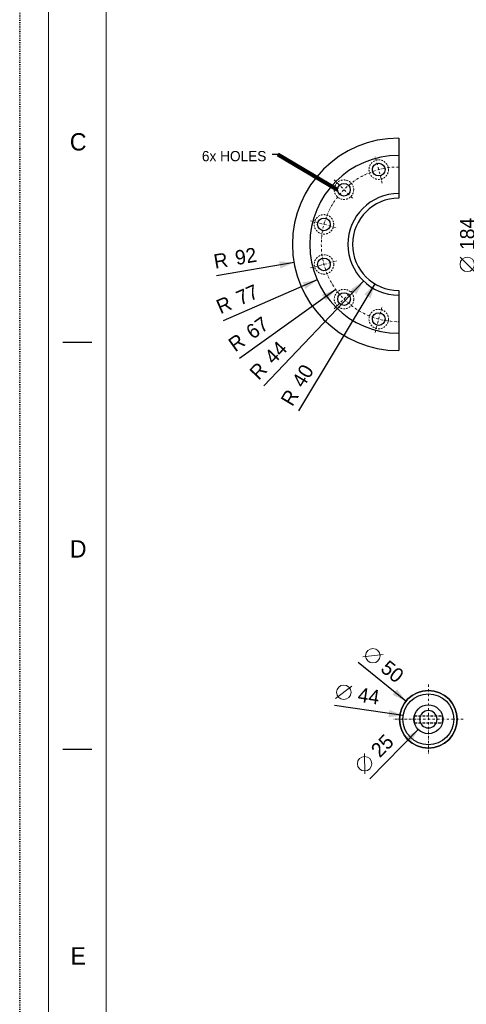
# Model space of a CAD drawing. Header units: millimetres. Extents: x -141576 to -137371, y -691119 to -688149.
# Tile 7 of 26: x -141576 to -141189, y -689855 to -689002. Entities that reach past the tile are written whole.
import ezdxf
from ezdxf.enums import TextEntityAlignment as Align

# ---------------------------------------------------------------- set-up
doc = ezdxf.new("R2010")
doc.units = ezdxf.units.MM
doc.header["$MEASUREMENT"] = 0
for name, pattern in [('DGN Style 1', [1.483529, 0, -1.483529]), ('DGN Style 2', [2.472549, 1.483529, -0.989019]), ('DGN Style 3', [3.461568, 2.472549, -0.989019]), ('DGN Style 4', [3.956078, 1.978039, -0.989019, 0, -0.989019]), ('DGN Style 5', [1.730784, 0.741765, -0.989019])]:
    doc.linetypes.add(name, pattern=pattern)
doc.layers.add('Center Line', color=1, linetype='DGN Style 4', lineweight=0)
doc.layers.add('Hidden', color=7, linetype='DGN Style 2', lineweight=0)
doc.styles.add('Style-ENGINEERING', font='ENGINEERING.shx')
doc.styles.add('Style-ENGINEERING_0', font='ENGINEERING.shx')
doc.dimstyles.new('MetricMM', dxfattribs={"dimtxt": 3, "dimasz": 3, "dimexe": 1.5, "dimexo": 1.5, "dimgap": 1.5, "dimtad": 1, "dimdec": 0, "dimzin": 7, "dimtxsty": 'Style-ENGINEERING_0', "dimcen": 0.09, "dimclrd": 1, "dimclre": 1, "dimclrt": 7, "dimadec": 0, "dimazin": 3, "dimtfac": 1, "dimtdec": 0, "dimtofl": 0, "dimtmove": 0, "dimatfit": 3, "dimfxl": 1, "dimtzin": 7, "dimlwd": -1, "dimlwe": 0, "dimarcsym": 0})

# ---------------------------------------------------------------- blocks, each defined once
blk = doc.blocks.new('*U3')
for p, q in [((-408.05, 70.53), (-413.05, 70.53)), ((-408.05, 0.03), (-413.05, 0.03))]:
    blk.add_line(p, q)
at = {"color": 7, "linetype": 'Continuous', "lineweight": 0, "flags": 128}
blk.add_lwpolyline([(-415.55, 292.03), (415.45, 292.03), (415.45, -291.97), (-415.55, -291.97), (-415.55, 292.03)], close=True, dxfattribs=at)
at = {"color": 7, "linetype": 'Continuous', "lineweight": 13, "flags": 128}
blk.add_lwpolyline([(-405.55, 282.03), (405.45, 282.03), (405.45, -281.97), (-405.55, -281.97), (-405.55, 282.03)], close=True, dxfattribs=at)
at = {"char_height": 3, "attachment_point": 5, "line_spacing_factor": 1.2, "style": 'Style-ENGINEERING'}
for s, insert in [('C', (-410.42, 105.28)), ('D', (-410.42, 34.78)), ('E', (-410.42, -35.72))]:
    blk.add_mtext(s, dxfattribs=dict(at, insert=insert))
blk = doc.blocks.new('*D5')
at = {"color": 1, "linetype": 'Continuous', "transparency": 16777216}
blk.add_line((-1864.98, 421.8), (-1932.21, 410.14), dxfattribs=at)
at = {"color": 1, "linetype": 'Continuous', "lineweight": 0, "transparency": 16777216, "extrusion": (0, 0, -1)}
blk.add_solid([(1877.83, 422.74), (1864.98, 421.8), (1876.77, 416.58)], dxfattribs=at)
at = {"color": 7, "linetype": 'Continuous', "lineweight": 0, "transparency": 16777216, "style": 'Style-ENGINEERING'}
for s, p in [('R', (-1934.34, 422.46)), ('92', (-1915.87, 425.66))]:
    blk.add_text(s, height=12.5, rotation=9.8356, dxfattribs=at).set_placement(p, align=Align.MIDDLE_LEFT)
blk = doc.blocks.new('*D6')
at = {"color": 1, "linetype": 'Continuous', "transparency": 16777216}
blk.add_line((-1844.9, 406.7), (-1926.19, 371.2), dxfattribs=at)
at = {"color": 1, "linetype": 'Continuous', "lineweight": 0, "transparency": 16777216, "extrusion": (0, 0, -1)}
blk.add_solid([(1857.61, 404.56), (1844.9, 406.7), (1855.11, 398.83)], dxfattribs=at)
at = {"color": 7, "linetype": 'Continuous', "lineweight": 0, "transparency": 16777216, "style": 'Style-ENGINEERING'}
for s, p in [('77', (-1914.01, 390.16)), ('R', (-1931.19, 382.66))]:
    blk.add_text(s, height=12.5, rotation=23.59049, dxfattribs=at).set_placement(p, align=Align.MIDDLE_LEFT)
blk = doc.blocks.new('*D7')
at = {"color": 1, "linetype": 'Continuous', "transparency": 16777216}
blk.add_line((-1828.81, 398.51), (-1912.29, 338.75), dxfattribs=at)
at = {"color": 1, "linetype": 'Continuous', "lineweight": 0, "transparency": 16777216, "extrusion": (0, 0, -1)}
blk.add_solid([(1840.8, 393.77), (1828.81, 398.51), (1837.16, 388.69)], dxfattribs=at)
at = {"color": 7, "linetype": 'Continuous', "lineweight": 0, "transparency": 16777216, "style": 'Style-ENGINEERING'}
for s, p in [('67', (-1904.32, 359.83)), ('R', (-1919.56, 348.91))]:
    blk.add_text(s, height=12.5, rotation=35.59982, dxfattribs=at).set_placement(p, align=Align.MIDDLE_LEFT)
blk = doc.blocks.new('*D8')
at = {"color": 1, "linetype": 'Continuous', "transparency": 16777216}
blk.add_line((-1804.67, 405.64), (-1891.04, 314.91), dxfattribs=at)
at = {"color": 1, "linetype": 'Continuous', "lineweight": 0, "transparency": 16777216}
blk.add_solid([(-1815.55, 398.74), (-1804.67, 405.64), (-1811.03, 394.43)], dxfattribs=at)
at = {"color": 7, "linetype": 'Continuous', "lineweight": 0, "transparency": 16777216, "style": 'Style-ENGINEERING'}
for s, p in [('44', (-1887.17, 337.11)), ('R', (-1900.1, 323.53))]:
    blk.add_text(s, height=12.5, rotation=46.41193, dxfattribs=at).set_placement(p, align=Align.MIDDLE_LEFT)
blk = doc.blocks.new('*D9')
at = {"color": 1, "linetype": 'Continuous', "transparency": 16777216}
blk.add_line((-1794.95, 403.23), (-1861.13, 293.19), dxfattribs=at)
at = {"color": 1, "linetype": 'Continuous', "lineweight": 0, "transparency": 16777216}
blk.add_solid([(-1804.07, 394.13), (-1794.95, 403.23), (-1798.71, 390.91)], dxfattribs=at)
at = {"color": 7, "linetype": 'Continuous', "lineweight": 0, "transparency": 16777216, "style": 'Style-ENGINEERING'}
for s, p in [('40', (-1862.18, 315.7)), ('R', (-1871.84, 299.63))]:
    blk.add_text(s, height=12.5, rotation=58.9796, dxfattribs=at).set_placement(p, align=Align.MIDDLE_LEFT)
blk = doc.blocks.new('*D13')
at = {"color": 1, "linetype": 'Continuous', "lineweight": 0, "transparency": 16777216}
for p, q in [((-1657.86, 529.51), (-1706.19, 529.51)), ((-1657.86, 345.51), (-1706.19, 345.51))]:
    blk.add_line(p, q, dxfattribs=at)
at = {"color": 1, "linetype": 'Continuous', "transparency": 16777216}
blk.add_line((-1702.44, 529.51), (-1702.44, 345.51), dxfattribs=at)
at = {"color": 7, "linetype": 'Continuous', "lineweight": 0, "transparency": 16777216}
blk.add_line((-1708.69, 413.87), (-1721.19, 426.37), dxfattribs=at)
blk.add_circle((-1714.94, 420.12), 6.25, dxfattribs=at)
at = {"color": 1, "linetype": 'Continuous', "lineweight": 0, "transparency": 16777216, "extrusion": (0, 0, -1)}
blk.add_solid([(1705.57, 517.01), (1702.44, 529.51), (1699.32, 517.01)], dxfattribs=at)
at = {"color": 1, "linetype": 'Continuous', "lineweight": 0, "transparency": 16777216}
blk.add_solid([(-1699.32, 358.01), (-1702.44, 345.51), (-1705.57, 358.01)], dxfattribs=at)
at = {"layer": 'Defpoints', "color": 9, "transparency": 16777216}
for p in [(-1651.61, 529.51), (-1702.44, 437.51), (-1702.44, 345.51), (-1651.61, 345.51)]:
    blk.add_point(p, dxfattribs=at)
at = {"color": 7, "linetype": 'Continuous', "lineweight": 0, "transparency": 16777216, "style": 'Style-ENGINEERING'}
blk.add_text('184', height=12.5, rotation=90, dxfattribs=at).set_placement((-1714.94, 432.62), align=Align.MIDDLE_LEFT)
blk = doc.blocks.new('*D99')
at = {"color": 7, "linetype": 'Continuous', "lineweight": 0, "transparency": 16777216}
blk.add_line((-1805.49, 80.31), (-1787.91, 82.14), dxfattribs=at)
at = {"color": 1, "linetype": 'Continuous', "transparency": 16777216}
blk.add_line((-1768.05, 41.89), (-1809.43, 75.45), dxfattribs=at)
at = {"color": 7, "linetype": 'Continuous', "lineweight": 0, "transparency": 16777216}
blk.add_circle((-1796.7, 81.22), 6.25, dxfattribs=at)
at = {"color": 1, "linetype": 'Continuous', "lineweight": 0, "transparency": 16777216}
blk.add_solid([(-1775.79, 52.19), (-1768.05, 41.89), (-1779.72, 47.33)], dxfattribs=at)
at = {"color": 7, "linetype": 'Continuous', "lineweight": 0, "transparency": 16777216, "style": 'Style-ENGINEERING'}
blk.add_text('50', height=12.5, rotation=320.95191, dxfattribs=at).set_placement((-1786.99, 73.35), align=Align.MIDDLE_LEFT)
blk = doc.blocks.new('*D100')
at = {"color": 7, "linetype": 'Continuous', "lineweight": 0, "transparency": 16777216}
blk.add_line((-1828.95, 44.24), (-1814.77, 54.79), dxfattribs=at)
at = {"color": 1, "linetype": 'Continuous', "transparency": 16777216}
blk.add_line((-1770.4, 29.33), (-1829.86, 38.06), dxfattribs=at)
at = {"color": 7, "linetype": 'Continuous', "lineweight": 0, "transparency": 16777216}
blk.add_circle((-1821.86, 49.52), 6.25, dxfattribs=at)
at = {"color": 1, "linetype": 'Continuous', "lineweight": 0, "transparency": 16777216}
blk.add_solid([(-1782.31, 34.24), (-1770.4, 29.33), (-1783.22, 28.05)], dxfattribs=at)
at = {"color": 7, "linetype": 'Continuous', "lineweight": 0, "transparency": 16777216, "style": 'Style-ENGINEERING'}
blk.add_text('44', height=12.5, rotation=351.65075, dxfattribs=at).set_placement((-1809.5, 47.7), align=Align.MIDDLE_LEFT)
blk = doc.blocks.new('*D101')
at = {"color": 1, "linetype": 'Continuous', "transparency": 16777216}
blk.add_line((-1757.38, 17.21), (-1799.3, -25.55), dxfattribs=at)
at = {"color": 7, "linetype": 'Continuous', "lineweight": 0, "transparency": 16777216}
blk.add_line((-1803.76, -21.17), (-1803.94, -3.49), dxfattribs=at)
blk.add_circle((-1803.85, -12.33), 6.25, dxfattribs=at)
at = {"color": 1, "linetype": 'Continuous', "lineweight": 0, "transparency": 16777216}
blk.add_solid([(-1768.36, 10.47), (-1757.38, 17.21), (-1763.9, 6.1)], dxfattribs=at)
at = {"color": 7, "linetype": 'Continuous', "lineweight": 0, "transparency": 16777216, "style": 'Style-ENGINEERING'}
blk.add_text('25', height=12.5, rotation=45.57004, dxfattribs=at).set_placement((-1795.1, -3.41), align=Align.MIDDLE_LEFT)
blk = doc.blocks.new('*U2')
for p, q in [((-1774.34, 529.51), (-1774.34, 477.51)), ((-1878.9, 515.35), (-1883.9, 515.35)), ((-1774.34, 397.51), (-1774.34, 345.51))]:
    blk.add_line(p, q)
at = {"color": 7, "linetype": 'Continuous'}
for p, q in [((-1748.63, 38.64), (-1748.63, 38.64)), ((-1761.13, 26.14), (-1761.13, 26.14)), ((-1736.13, 26.14), (-1736.13, 26.14)), ((-1723.63, 26.14), (-1723.63, 26.14)), ((-1748.63, 13.64), (-1748.63, 13.64))]:
    blk.add_line(p, q, dxfattribs=at)
at = {"color": 7, "linetype": 'DGN Style 3'}
for p, q in [((-1760.77, 29.14), (-1736.5, 29.14)), ((-1760.78, 23.14), (-1736.49, 23.14))]:
    blk.add_line(p, q, dxfattribs=at)
at = {"color": 7, "linetype": 'DGN Style 1', "lineweight": 0, "flags": 128}
blk.add_lwpolyline([(-2102.52, 1484.97), (2102.48, 1484.97), (2102.48, -1485.03), (-2102.52, -1485.03), (-2102.52, 1484.97)], close=True, dxfattribs=at)
for centre in [(-1791.62, 502.25), (-1821.75, 484.84), (-1839.06, 454.8), (-1839.03, 420.12), (-1821.67, 390.1), (-1791.62, 372.79)]:
    blk.add_circle(centre, 5.5)
for radius in [92, 77, 44, 40]:
    blk.add_arc((-1774.34, 437.51), radius, 90, 270)
at = {"color": 7, "linetype": 'Continuous', "extrusion": (0, 0, -1)}
for radius in [25, 7.5]:
    blk.add_arc((1748.63, 26.14), radius, 0, 359.99999, dxfattribs=at)
at = {"color": 7, "linetype": 'Continuous'}
for radius in [25, 22, 12.5, 12.5]:
    blk.add_arc((-1748.63, 26.14), radius, 0, 359.99999, dxfattribs=at)
for points, knots in [([(-1760.77, 29.14), (-1760.77, 29.14), (-1760.77, 29.12), (-1760.79, 29.06), (-1760.79, 29.04), (-1760.8, 28.99), (-1760.8, 28.98), (-1760.81, 28.94), (-1760.82, 28.93), (-1760.84, 28.83), (-1760.86, 28.74), (-1760.89, 28.6), (-1760.89, 28.58), (-1760.9, 28.52), (-1760.91, 28.49), (-1760.93, 28.39), (-1760.94, 28.33), (-1760.97, 28.12), (-1761, 27.97), (-1761.03, 27.76), (-1761.03, 27.72), (-1761.04, 27.64), (-1761.05, 27.6), (-1761.06, 27.47), (-1761.08, 27.29), (-1761.09, 27.11), (-1761.1, 26.96), (-1761.11, 26.92), (-1761.11, 26.82), (-1761.12, 26.77), (-1761.13, 26.53), (-1761.13, 26.34), (-1761.13, 26.04), (-1761.13, 25.94), (-1761.13, 25.74), (-1761.12, 25.65), (-1761.11, 25.36), (-1761.1, 25.17), (-1761.07, 24.94), (-1761.07, 24.9), (-1761.06, 24.81), (-1761.06, 24.76), (-1761.04, 24.63), (-1761.02, 24.47), (-1761, 24.31), (-1760.98, 24.2), (-1760.97, 24.16), (-1760.96, 24.09), (-1760.96, 24.05), (-1760.93, 23.88), (-1760.9, 23.75), (-1760.87, 23.59), (-1760.86, 23.54), (-1760.84, 23.47), (-1760.84, 23.45), (-1760.83, 23.41), (-1760.83, 23.39), (-1760.8, 23.29), (-1760.79, 23.23), (-1760.78, 23.19), (-1760.78, 23.18), (-1760.77, 23.16), (-1760.77, 23.16), (-1760.77, 23.14), (-1760.77, 23.14), (-1760.77, 23.14), (-1760.77, 23.16), (-1760.79, 23.21), (-1760.79, 23.24), (-1760.8, 23.3), (-1760.82, 23.36), (-1760.84, 23.44), (-1760.85, 23.51), (-1760.86, 23.54), (-1760.87, 23.59), (-1760.87, 23.62), (-1760.9, 23.75), (-1760.93, 23.88), (-1760.96, 24.05), (-1760.96, 24.08), (-1760.97, 24.16), (-1760.98, 24.19), (-1761, 24.31), (-1761.01, 24.39), (-1761.04, 24.63), (-1761.06, 24.8), (-1761.08, 25.03), (-1761.09, 25.08), (-1761.09, 25.17), (-1761.1, 25.22), (-1761.11, 25.36), (-1761.12, 25.55), (-1761.13, 25.74), (-1761.13, 25.89), (-1761.13, 25.94), (-1761.13, 26.04), (-1761.13, 26.09), (-1761.13, 26.33), (-1761.13, 26.53), (-1761.11, 26.82), (-1761.11, 26.91), (-1761.09, 27.1), (-1761.09, 27.2), (-1761.06, 27.47), (-1761.04, 27.64), (-1761.01, 27.84), (-1761.01, 27.88), (-1761, 27.96), (-1760.99, 28), (-1760.97, 28.12), (-1760.95, 28.26), (-1760.93, 28.39), (-1760.91, 28.48), (-1760.9, 28.51), (-1760.89, 28.57), (-1760.89, 28.6), (-1760.86, 28.74), (-1760.84, 28.83), (-1760.81, 28.94), (-1760.8, 28.98), (-1760.79, 29.02), (-1760.79, 29.03), (-1760.79, 29.06), (-1760.78, 29.07), (-1760.77, 29.12), (-1760.77, 29.14), (-1760.77, 29.14)], [0, 0, 0, 0, 0.03125, 0.03125, 0.046875, 0.046875, 0.054687, 0.054687, 0.0625, 0.0625, 0.09375, 0.09375, 0.101563, 0.101563, 0.109375, 0.109375, 0.125, 0.125, 0.15625, 0.15625, 0.164063, 0.164063, 0.171875, 0.171875, 0.1875, 0.203125, 0.203125, 0.210938, 0.210938, 0.21875, 0.21875, 0.25, 0.25, 0.265625, 0.265625, 0.28125, 0.28125, 0.3125, 0.3125, 0.320313, 0.320313, 0.328125, 0.328125, 0.34375, 0.359375, 0.359375, 0.367188, 0.367188, 0.375, 0.375, 0.40625, 0.40625, 0.421875, 0.421875, 0.429688, 0.429688, 0.4375, 0.4375, 0.46875, 0.46875, 0.476563, 0.476563, 0.484375, 0.484375, 0.5, 0.5, 0.53125, 0.53125, 0.546875, 0.546875, 0.5625, 0.578125, 0.578125, 0.585938, 0.585938, 0.59375, 0.59375, 0.625, 0.625, 0.632813, 0.632813, 0.640625, 0.640625, 0.65625, 0.65625, 0.6875, 0.6875, 0.695313, 0.695313, 0.703125, 0.703125, 0.71875, 0.734375, 0.734375, 0.742188, 0.742188, 0.75, 0.75, 0.78125, 0.78125, 0.796875, 0.796875, 0.8125, 0.8125, 0.84375, 0.84375, 0.851563, 0.851563, 0.859375, 0.859375, 0.875, 0.890625, 0.890625, 0.898438, 0.898438, 0.90625, 0.90625, 0.9375, 0.9375, 0.953125, 0.953125, 0.960937, 0.960937, 0.96875, 0.96875, 1, 1, 1, 1]), ([(-1736.5, 29.14), (-1736.5, 29.14), (-1736.49, 29.12), (-1736.48, 29.06), (-1736.47, 29.04), (-1736.46, 28.99), (-1736.46, 28.98), (-1736.45, 28.94), (-1736.45, 28.93), (-1736.43, 28.83), (-1736.41, 28.74), (-1736.38, 28.6), (-1736.37, 28.58), (-1736.36, 28.52), (-1736.35, 28.49), (-1736.34, 28.39), (-1736.32, 28.33), (-1736.29, 28.12), (-1736.27, 27.97), (-1736.24, 27.76), (-1736.23, 27.72), (-1736.22, 27.64), (-1736.22, 27.6), (-1736.2, 27.47), (-1736.18, 27.29), (-1736.17, 27.11), (-1736.16, 26.96), (-1736.16, 26.92), (-1736.15, 26.82), (-1736.15, 26.77), (-1736.14, 26.53), (-1736.13, 26.34), (-1736.13, 26.04), (-1736.13, 25.94), (-1736.14, 25.74), (-1736.14, 25.65), (-1736.15, 25.36), (-1736.17, 25.17), (-1736.19, 24.94), (-1736.19, 24.9), (-1736.2, 24.81), (-1736.21, 24.76), (-1736.22, 24.63), (-1736.24, 24.47), (-1736.27, 24.31), (-1736.28, 24.2), (-1736.29, 24.16), (-1736.3, 24.09), (-1736.31, 24.05), (-1736.34, 23.88), (-1736.36, 23.75), (-1736.39, 23.59), (-1736.4, 23.54), (-1736.42, 23.47), (-1736.42, 23.45), (-1736.43, 23.41), (-1736.44, 23.39), (-1736.46, 23.29), (-1736.47, 23.23), (-1736.49, 23.19), (-1736.49, 23.18), (-1736.49, 23.16), (-1736.49, 23.16), (-1736.5, 23.14), (-1736.5, 23.14), (-1736.5, 23.14), (-1736.49, 23.16), (-1736.48, 23.21), (-1736.47, 23.24), (-1736.46, 23.3), (-1736.44, 23.36), (-1736.42, 23.44), (-1736.41, 23.51), (-1736.4, 23.54), (-1736.39, 23.59), (-1736.39, 23.62), (-1736.36, 23.75), (-1736.34, 23.88), (-1736.31, 24.05), (-1736.3, 24.08), (-1736.29, 24.16), (-1736.28, 24.19), (-1736.27, 24.31), (-1736.25, 24.39), (-1736.22, 24.63), (-1736.2, 24.8), (-1736.18, 25.03), (-1736.18, 25.08), (-1736.17, 25.17), (-1736.17, 25.22), (-1736.16, 25.36), (-1736.14, 25.55), (-1736.14, 25.74), (-1736.13, 25.89), (-1736.13, 25.94), (-1736.13, 26.04), (-1736.13, 26.09), (-1736.13, 26.33), (-1736.14, 26.53), (-1736.15, 26.82), (-1736.16, 26.91), (-1736.17, 27.1), (-1736.18, 27.2), (-1736.2, 27.47), (-1736.22, 27.64), (-1736.25, 27.84), (-1736.25, 27.88), (-1736.27, 27.96), (-1736.27, 28), (-1736.29, 28.12), (-1736.31, 28.26), (-1736.34, 28.39), (-1736.35, 28.48), (-1736.36, 28.51), (-1736.37, 28.57), (-1736.38, 28.6), (-1736.41, 28.74), (-1736.43, 28.83), (-1736.45, 28.94), (-1736.46, 28.98), (-1736.47, 29.02), (-1736.47, 29.03), (-1736.48, 29.06), (-1736.48, 29.07), (-1736.49, 29.12), (-1736.5, 29.14), (-1736.5, 29.14)], [0, 0, 0, 0, 0.03125, 0.03125, 0.046875, 0.046875, 0.054688, 0.054688, 0.0625, 0.0625, 0.09375, 0.09375, 0.101563, 0.101563, 0.109375, 0.109375, 0.125, 0.125, 0.15625, 0.15625, 0.164063, 0.164063, 0.171875, 0.171875, 0.1875, 0.203125, 0.203125, 0.210938, 0.210938, 0.21875, 0.21875, 0.25, 0.25, 0.265625, 0.265625, 0.28125, 0.28125, 0.3125, 0.3125, 0.320313, 0.320313, 0.328125, 0.328125, 0.34375, 0.359375, 0.359375, 0.367188, 0.367188, 0.375, 0.375, 0.40625, 0.40625, 0.421875, 0.421875, 0.429688, 0.429688, 0.4375, 0.4375, 0.46875, 0.46875, 0.476563, 0.476563, 0.484375, 0.484375, 0.5, 0.5, 0.53125, 0.53125, 0.546875, 0.546875, 0.5625, 0.578125, 0.578125, 0.585938, 0.585938, 0.59375, 0.59375, 0.625, 0.625, 0.632813, 0.632813, 0.640625, 0.640625, 0.65625, 0.65625, 0.6875, 0.6875, 0.695313, 0.695313, 0.703125, 0.703125, 0.71875, 0.734375, 0.734375, 0.742188, 0.742188, 0.75, 0.75, 0.78125, 0.78125, 0.796875, 0.796875, 0.8125, 0.8125, 0.84375, 0.84375, 0.851563, 0.851563, 0.859375, 0.859375, 0.875, 0.890625, 0.890625, 0.898438, 0.898438, 0.90625, 0.90625, 0.9375, 0.9375, 0.953125, 0.953125, 0.960938, 0.960938, 0.96875, 0.96875, 1, 1, 1, 1])]:
    blk.add_open_spline(points, degree=3, knots=knots, dxfattribs=at)
for p in [(-1748.63, 51.14), (-1773.63, 26.14), (-1761.13, 26.14), (-1736.13, 26.14), (-1748.63, 1.14)]:
    blk.add_point(p, dxfattribs=at)
at = {"layer": 'Center Line'}
for p, q in [((-1788.57, 490.64), (-1794.78, 513.82)), ((-1830.2, 493.37), (-1813.23, 476.4)), ((-1850.64, 457.96), (-1827.46, 451.75)), ((-1850.64, 417.07), (-1827.46, 423.28)), ((-1830.2, 381.65), (-1813.23, 398.62)), ((-1794.78, 361.2), (-1788.57, 384.39)), ((-1748.63, 56.14), (-1748.63, -3.86)), ((-1718.63, 26.14), (-1778.63, 26.14))]:
    blk.add_line(p, q, dxfattribs=at)
blk.add_arc((-1774.34, 437.51), 67, 90, 270, dxfattribs=at)
at = {"layer": 'Hidden'}
for centre in [(-1791.62, 502.25), (-1821.75, 484.84), (-1839.06, 454.8), (-1839.03, 420.12), (-1821.67, 390.1), (-1791.62, 372.79)]:
    blk.add_circle(centre, 8.44, dxfattribs=at)
at = {"xscale": 4.999999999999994, "yscale": 4.999999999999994, "zscale": 4.999999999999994}
blk.add_blockref('*U3', (0.21, -0.18), dxfattribs=at)
at = {"color": 7, "linetype": 'DGN Style 5', "lineweight": 0, "insert": (-1888.9, 513.88), "char_height": 8.841, "attachment_point": 6, "line_spacing_factor": 0.6, "style": 'Style-ENGINEERING'}
blk.add_mtext('6x HOLES', dxfattribs=at)
at = {"color": 1, "linetype": 'Continuous'}
dim = blk.add_linear_dim(base=(-1702.44, 345.51), p1=(-1651.61, 529.51), p2=(-1651.61, 345.51), angle=270, text='\\FSTANDARD;<>', dimstyle='MetricMM', override={"dimtxt": 12.5, "dimasz": 12.5, "dimexe": 3.75, "dimexo": 6.25, "dimgap": 6.25, "dimpost": '%%c<>'}, dxfattribs=at)
dim.commit()
dim.dimension.update_dxf_attribs({"geometry": '*D13', "text_midpoint": (-1702.44, 437.51)})
for center, mpoint, override, picture, middle in [((-1774.34, 437.51), (-1864.98, 421.8), {"dimtxt": 12.5, "dimasz": 12.5, "dimexe": 3.75, "dimexo": 6.25, "dimgap": 6.25, "dimse1": 1, "dimse2": 1}, '*D5', (-1912.89, 413.49)), ((-1774.34, 437.51), (-1844.9, 406.7), {"dimtxt": 12.5, "dimasz": 12.5, "dimexe": 3.75, "dimexo": 6.25, "dimgap": 6.25, "dimse1": 1, "dimse2": 1}, '*D6', (-1908.21, 379.05)), ((-1774.34, 437.51), (-1828.81, 398.51), {"dimtxt": 12.5, "dimasz": 12.5, "dimexe": 3.75, "dimexo": 6.25, "dimgap": 6.25, "dimse1": 1, "dimse2": 1}, '*D7', (-1896.46, 350.08)), ((-1774.34, 437.51), (-1804.67, 405.64), {"dimtxt": 12.5, "dimasz": 12.5, "dimexe": 3.75, "dimexo": 6.25, "dimgap": 6.25, "dimse1": 1, "dimse2": 1}, '*D8', (-1877.52, 329.11)), ((-1774.34, 437.51), (-1794.95, 403.23), {"dimtxt": 12.5, "dimasz": 12.5, "dimexe": 3.75, "dimexo": 6.25, "dimgap": 6.25, "dimse1": 1, "dimse2": 1}, '*D9', (-1851.02, 309.99)), ((-1748.63, 26.14), (-1768.05, 41.89), {"dimtxt": 12.5, "dimasz": 12.5, "dimexe": 3.75, "dimexo": 6.25, "dimgap": 6.25, "dimlfac": 2, "dimse1": 1, "dimse2": 1}, '*D99', (-1794.2, 63.1)), ((-1748.63, 26.14), (-1770.4, 29.33), {"dimtxt": 12.5, "dimasz": 12.5, "dimexe": 3.75, "dimexo": 6.25, "dimgap": 6.25, "dimlfac": 2, "dimse1": 1, "dimse2": 1}, '*D100', (-1810.46, 35.21)), ((-1748.63, 26.14), (-1757.38, 17.21), {"dimtxt": 12.5, "dimasz": 12.5, "dimexe": 3.75, "dimexo": 6.25, "dimgap": 6.25, "dimlfac": 2, "dimse1": 1, "dimse2": 1}, '*D101', (-1785.57, -11.54))]:
    dim = blk.add_radius_dim(center=center, mpoint=mpoint, text='\\FSTANDARD;<>', dimstyle='MetricMM', override=override, dxfattribs=at)
    dim.commit()
    dim.dimension.update_dxf_attribs({"geometry": picture, "text_midpoint": middle, "dimtype": 132})
blk.add_leader([(-1827.25, 484.84), (-1878.9, 515.35)], dimstyle='MetricMM', override={"dimtxt": 12.5, "dimasz": 12.5, "dimgap": 6.25, "dimclrd": 0, "dimlwd": 65534}, dxfattribs=at)

msp = doc.modelspace()

# ---------------------------------------------------------------- block references
at = {"color": 7, "linetype": 'Continuous', "lineweight": 13}
msp.add_blockref('*U2', (-139473.05, -689634.45), dxfattribs=at)

doc.saveas('drawing.dxf')
